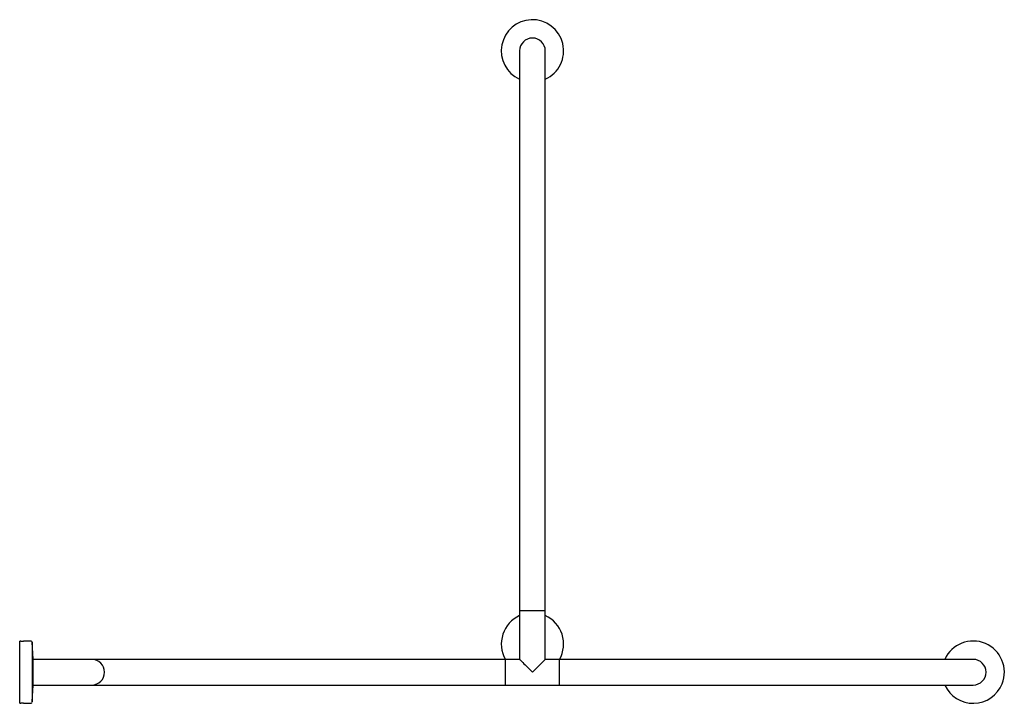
# Model space of a CAD drawing. Header units: millimetres. Extents: x 3844.88 to 3846.22, y 2237.61 to 2238.55.
import ezdxf

# ---------------------------------------------------------------- set-up
doc = ezdxf.new("R2010")
doc.units = ezdxf.units.MM
doc.layers.add('SANINDUSA', color=3, linetype='Continuous')

msp = doc.modelspace()

# ---------------------------------------------------------------- linework, layer by layer
at = {"layer": 'SANINDUSA'}
for p, q in [((3845.5632, 2238.5025), (3845.5632, 2238.4375)), ((3845.5982, 2238.4375), (3845.5982, 2238.5025)), ((3845.5632, 2238.4375), (3845.5632, 2237.7395)), ((3845.5982, 2237.7395), (3845.5982, 2238.4375)), ((3845.5632, 2237.7395), (3845.5632, 2237.738)), ((3845.5632, 2237.738), (3845.5632, 2237.672)), ((3845.5982, 2237.738), (3845.5632, 2237.738)), ((3845.5982, 2237.738), (3845.5982, 2237.7395)), ((3845.5982, 2237.672), (3845.5982, 2237.738)), ((3844.8824, 2237.697), (3844.8809, 2237.697)), ((3844.8809, 2237.612), (3844.8809, 2237.697)), ((3844.8965, 2237.6967), (3844.886, 2237.6968)), ((3844.8992, 2237.6723), (3844.8979, 2237.6953)), ((3844.8979, 2237.6953), (3844.8979, 2237.6707)), ((3844.8979, 2237.6707), (3844.8979, 2237.6138)), ((3844.8992, 2237.6367), (3844.8992, 2237.6723)), ((3844.9142, 2237.672), (3844.8992, 2237.672)), ((3844.9792, 2237.672), (3844.9142, 2237.672)), ((3845.0442, 2237.672), (3844.9792, 2237.672)), ((3845.5422, 2237.672), (3845.0442, 2237.672)), ((3845.5437, 2237.672), (3845.5422, 2237.672)), ((3845.5632, 2237.672), (3845.5437, 2237.672)), ((3845.5437, 2237.637), (3845.5437, 2237.672)), ((3845.6177, 2237.672), (3845.5982, 2237.672)), ((3845.6192, 2237.672), (3845.6177, 2237.672)), ((3845.6177, 2237.637), (3845.6177, 2237.672)), ((3846.1172, 2237.672), (3845.6192, 2237.672)), ((3846.1822, 2237.672), (3846.1172, 2237.672)), ((3844.8979, 2237.6138), (3844.8992, 2237.6367)), ((3844.8992, 2237.637), (3844.9142, 2237.637)), ((3844.9142, 2237.637), (3844.9792, 2237.637)), ((3844.9792, 2237.637), (3845.0442, 2237.637)), ((3845.0442, 2237.637), (3845.5422, 2237.637)), ((3845.5422, 2237.637), (3845.5437, 2237.637)), ((3845.5437, 2237.637), (3845.6177, 2237.637)), ((3845.6177, 2237.637), (3845.6192, 2237.637)), ((3845.6192, 2237.637), (3846.1172, 2237.637)), ((3846.1172, 2237.637), (3846.1822, 2237.637)), ((3844.8809, 2237.612), (3844.8824, 2237.612)), ((3844.886, 2237.6122), (3844.8965, 2237.6123))]:
    msp.add_line(p, q, dxfattribs=at)
at = {"layer": 'SANINDUSA', "flags": 128}
for points in [[(3845.5632, 2237.672), (3845.5633, 2237.6719), (3845.5637, 2237.6715), (3845.5643, 2237.6709), (3845.5652, 2237.67), (3845.5663, 2237.6689), (3845.5676, 2237.6676), (3845.5691, 2237.6661), (3845.5707, 2237.6645), (3845.5725, 2237.6626), (3845.5745, 2237.6607), (3845.5765, 2237.6587), (3845.5786, 2237.6566), (3845.5807, 2237.6545)], [(3845.5807, 2237.6545), (3845.5828, 2237.6566), (3845.5849, 2237.6587), (3845.5869, 2237.6607), (3845.5888, 2237.6626), (3845.5906, 2237.6645), (3845.5923, 2237.6661), (3845.5938, 2237.6676), (3845.5951, 2237.6689), (3845.5962, 2237.67), (3845.597, 2237.6709), (3845.5977, 2237.6715), (3845.598, 2237.6719), (3845.5982, 2237.672)]]:
    msp.add_lwpolyline(points, dxfattribs=at)
at = {"layer": 'SANINDUSA'}
for centre, radius, start, end in [((3845.5807, 2238.5025), 0.0425, 92.4429, 245.6843), ((3845.5807, 2238.5025), 0.0425, 294.3157, 92.4429), ((3845.5807, 2238.5025), 0.0175, 0, 180), ((3845.5807, 2237.693), 0.0425, 114.3157, 209.6116), ((3845.5807, 2237.693), 0.0425, 330.3884, 65.6843), ((3844.8865, 2237.7404), 0.0436, 264.5324, 269.2522), ((3844.8964, 2237.6952), 0.0015, 3.056, 89.2522), ((3846.1822, 2237.6545), 0.0425, 338.3146, 155.6843), ((3844.9792, 2237.6545), 0.0175, 270, 90), ((3846.1822, 2237.6545), 0.0175, 270, 90), ((3846.1822, 2237.6545), 0.0425, 204.3157, 338.3146), ((3844.8865, 2237.5687), 0.0436, 90.7478, 95.4676), ((3844.8964, 2237.6138), 0.0015, 270.7478, 356.944)]:
    msp.add_arc(centre, radius, start, end, dxfattribs=at)

doc.saveas('drawing.dxf')
